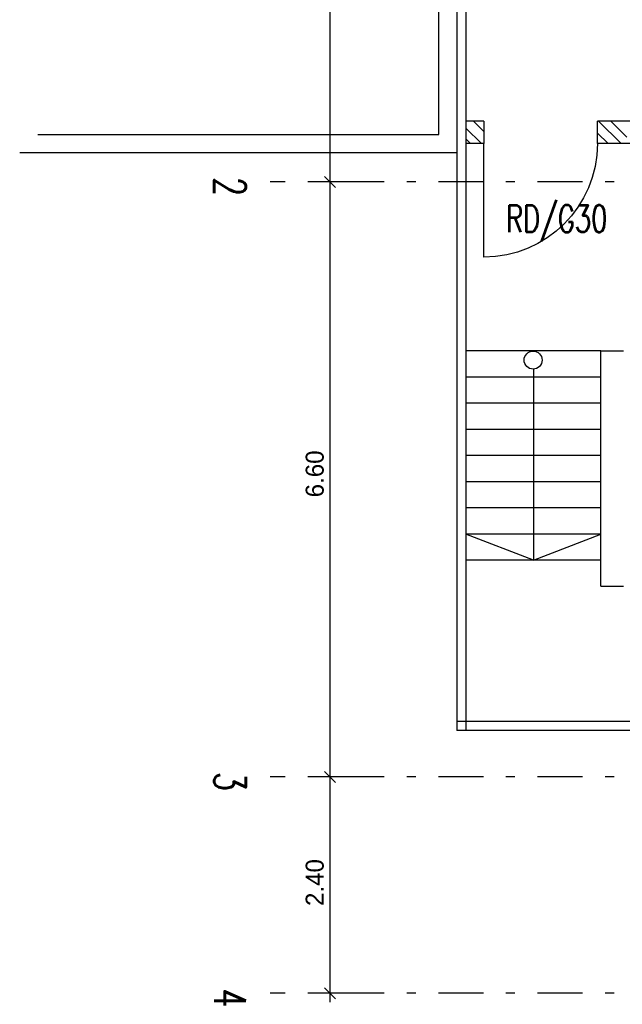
# Model space of a CAD drawing. Extents: x -1702.1 to -1638.5, y 1185.1 to 1220.8.
# Tile 1 of 50: x -1702.1 to -1695.4, y 1188.8 to 1199.7. Entities that reach past the tile are written whole.
import ezdxf
from ezdxf.enums import TextEntityAlignment as Align

# ---------------------------------------------------------------- set-up
doc = ezdxf.new("R2010")
doc.units = 0
doc.header["$MEASUREMENT"] = 0
doc.linetypes.add('DASHDOT', pattern=[1, 0.5, -0.25, 0, -0.25])
doc.linetypes.add('HIDDEN', pattern=[0.375, 0.25, -0.125])
for name, color, linetype in [('18', 5, 'CONTINUOUS'), ('22', 140, 'CONTINUOUS'), ('3', 6, 'CONTINUOUS'), ('30', 132, 'CONTINUOUS'), ('40', 52, 'CONTINUOUS'), ('48', 33, 'CONTINUOUS'), ('49', 1, 'CONTINUOUS'), ('54', 253, 'CONTINUOUS'), ('55', 7, 'CONTINUOUS'), ('60', 7, 'CONTINUOUS'), ('8', 1, 'CONTINUOUS')]:
    doc.layers.add(name, color=color, linetype=linetype)
doc.styles.add('ROMANS', font='ROMANS', dxfattribs={"height": 0.2})
doc.styles.get("Standard").update_dxf_attribs({"font": 'txt', "height": 0.2})

msp = doc.modelspace()

# ---------------------------------------------------------------- linework, layer by layer
at = {"layer": '18', "linetype": 'Continuous'}
msp.add_line((-1696.95158, 1197.06739, 0.0206), (-1696.95158, 1198.32739, 0.0206), dxfattribs=at)
at = {"layer": '18', "linetype": 'Continuous', "extrusion": (0, 0, -1)}
msp.add_arc((1696.95158, 1198.32739, -0.0206), 1.26, 180, 270, dxfattribs=at)
at = {"layer": '22', "linetype": 'Continuous'}
for p, q in [((-1697.25158, 1205.01239, 0.0206), (-1697.25158, 1191.81739, 0.0206)), ((-1697.15158, 1205.01239, 0.0206), (-1697.15158, 1191.81739, 0.0206)), ((-1693.90158, 1191.91739, 0.0206), (-1697.25158, 1191.91739, 0.0206)), ((-1693.90158, 1191.81739, 0.0206), (-1697.25158, 1191.81739, 0.0206))]:
    msp.add_line(p, q, dxfattribs=at)
at = {"layer": '3', "linetype": 'Continuous'}
for p, q in [((-1696.95158, 1198.57739, 0.0206), (-1697.15158, 1198.57739, 0.0206)), ((-1693.9016, 1198.57739, 0.0206), (-1695.69158, 1198.57739, 0.0206)), ((-1696.95158, 1198.32739, 0.0206), (-1697.15158, 1198.32739, 0.0206)), ((-1693.9016, 1198.32739, 0.0206), (-1695.69158, 1198.32739, 0.0206)), ((-1695.65158, 1193.41739, 0.0206), (-1695.65158, 1196.02739, 0.0206)), ((-1695.65158, 1196.02739, 0.0206), (-1695.40158, 1196.02739, 0.0206)), ((-1695.65158, 1193.41739, 0.0206), (-1695.40158, 1193.41739, 0.0206))]:
    msp.add_line(p, q, dxfattribs=at)
at = {"layer": '3', "linetype": 'Continuous', "elevation": 0.0206}
for points in [[(-1696.95158, 1198.57739), (-1696.95158, 1198.32739), (-1696.95158, 1198.32739), (-1696.95158, 1198.32739)], [(-1695.69158, 1198.32739), (-1695.69158, 1198.32739), (-1695.69158, 1198.32739), (-1695.69158, 1198.57739)]]:
    msp.add_lwpolyline(points, dxfattribs=at)
at = {"layer": '30', "linetype": 'Continuous'}
for p, q in [((-1695.65158, 1196.02739, 0.0206), (-1697.15158, 1196.02739, 0.0206)), ((-1695.65158, 1195.73739, 0.0206), (-1697.15158, 1195.73739, 0.0206)), ((-1696.40158, 1195.82676, 0.0206), (-1696.40158, 1193.70739, 0.0206)), ((-1695.65158, 1195.44739, 0.0206), (-1697.15158, 1195.44739, 0.0206)), ((-1695.65158, 1195.15739, 0.0206), (-1697.15158, 1195.15739, 0.0206)), ((-1695.65158, 1194.86739, 0.0206), (-1697.15158, 1194.86739, 0.0206)), ((-1695.65158, 1194.57739, 0.0206), (-1697.15158, 1194.57739, 0.0206)), ((-1695.65158, 1194.28739, 0.0206), (-1697.15158, 1194.28739, 0.0206)), ((-1695.65158, 1193.99739, 0.0206), (-1697.15158, 1193.99739, 0.0206)), ((-1696.40158, 1193.70739, 0.0206), (-1697.15158, 1193.99739, 0.0206)), ((-1696.40158, 1193.70739, 0.0206), (-1695.65158, 1193.99739, 0.0206)), ((-1695.65158, 1193.70739, 0.0206), (-1697.15158, 1193.70739, 0.0206))]:
    msp.add_line(p, q, dxfattribs=at)
msp.add_circle((-1696.4041, 1195.926724, 0.0206), 0.1, dxfattribs=at)
at = {"layer": '54', "linetype": 'Continuous'}
for p, q in [((-1697.0663, 1198.57739, -0.03245), (-1696.95158, 1198.46267, -0.03245)), ((-1695.67798, 1198.57739, 0.07367), (-1695.42798, 1198.32739, 0.07367)), ((-1697.15158, 1198.37983, -0.03245), (-1697.09914, 1198.32739, -0.03245))]:
    msp.add_line(p, q, dxfattribs=at)
at = {"layer": '54', "linetype": 'HIDDEN'}
for p, q in [((-1695.54069, 1198.57739, 0.07367), (-1695.29069, 1198.32739, 0.07367)), ((-1697.15158, 1198.50023, -0.03245), (-1696.97874, 1198.32739, -0.03245)), ((-1695.69158, 1198.44544, 0.07367), (-1695.57353, 1198.32739, 0.07367))]:
    msp.add_line(p, q, dxfattribs=at)
at = {"layer": '55', "linetype": 'Continuous'}
for p, q in [((-1698.65833, 1188.80239), (-1698.65833, 1205.20239)), ((-1698.71833, 1197.96239), (-1698.59833, 1197.84239)), ((-1698.50833, 1197.90239), (-1698.80833, 1197.90239)), ((-1698.50833, 1191.30239), (-1698.80833, 1191.30239)), ((-1698.71833, 1191.36239), (-1698.59833, 1191.24239)), ((-1698.71833, 1188.96239), (-1698.59833, 1188.84239)), ((-1698.50833, 1188.90239), (-1698.80833, 1188.90239))]:
    msp.add_line(p, q, dxfattribs=at)
at = {"layer": '60', "linetype": 'Continuous'}
for p, q in [((-1697.45158, 1198.42739, 0.00236), (-1697.45158, 1205.21239, 0.00236)), ((-1701.90162, 1198.42739, 0.00236), (-1697.45158, 1198.42739, 0.00236)), ((-1702.10162, 1198.22739, 0.00236), (-1697.25158, 1198.22739, 0.00236))]:
    msp.add_line(p, q, dxfattribs=at)
at = {"layer": '8', "linetype": 'DASHDOT'}
for p, q in [((-1641.95595, 1197.90239, 0.0206), (-1699.32107, 1197.90239, 0.0206)), ((-1641.95595, 1191.30239, 0.0206), (-1699.32107, 1191.30239, 0.0206)), ((-1641.95595, 1188.90239, 0.0206), (-1699.32107, 1188.90239, 0.0206))]:
    msp.add_line(p, q, dxfattribs=at)

# ---------------------------------------------------------------- texts
at = {"layer": '40', "linetype": 'Continuous'}
for s, p in [('6.60', (-1698.72833, 1194.40397)), ('2.40', (-1698.72833, 1189.8709))]:
    msp.add_text(s, height=0.2, rotation=90, dxfattribs=at).set_placement(p)
at = {"layer": '48', "linetype": 'Continuous', "style": 'ROMANS', "width": 0.7}
msp.add_text('RD/G30', height=0.3, dxfattribs=at).set_placement((-1696.70608, 1197.49609, 0.0206), align=Align.MIDDLE_LEFT)
at = {"layer": '49', "linetype": 'Continuous', "style": 'ROMANS', "width": 0.699991}
for s, p in [('2', (-1699.94311, 1197.95561, 0.0206)), ('3', (-1699.94311, 1191.35561, 0.0206)), ('4', (-1699.94311, 1188.95561, 0.0206))]:
    msp.add_text(s, height=0.34999, rotation=270, dxfattribs=at).set_placement(p)

doc.saveas('drawing.dxf')
